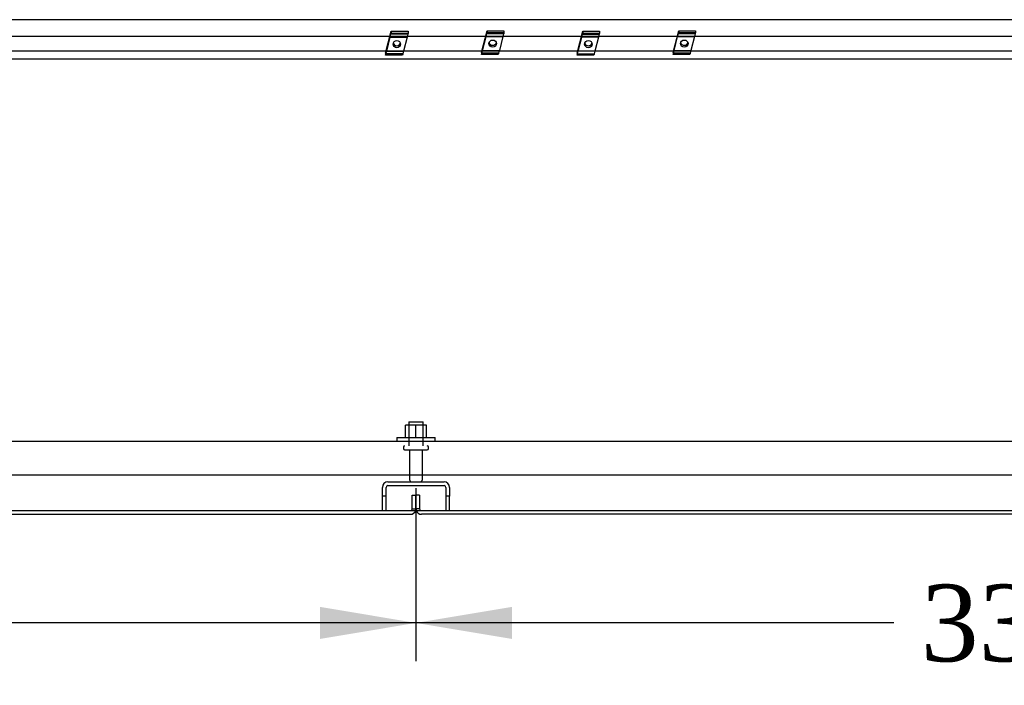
# Model space of a CAD drawing. Header units: inches. Extents: x 2 to 538, y -2 to 358.
# Tile 2 of 20: x 128 to 154, y 43 to 60. Entities that reach past the tile are written whole.
import ezdxf
from ezdxf.enums import TextEntityAlignment as Align
from ezdxf.lldxf.tags import DXFTag

# ---------------------------------------------------------------- set-up
doc = ezdxf.new("R2010")
doc.units = ezdxf.units.IN
doc.header["$MEASUREMENT"] = 0
for name, color, linetype in [('COM43135', 7, 'Continuous'), ('COM70830-5', 7, 'Continuous'), ('COM71044-2', 7, 'Continuous'), ('COM71045-2', 7, 'Continuous'), ('COM71046-2', 7, 'Continuous'), ('COM71047-2', 7, 'Continuous'), ('Default', 7, 'Continuous'), ('NTS166105', 7, 'Continuous'), ('NTS16697', 7, 'Continuous'), ('STD26089', 7, 'Continuous'), ('WAF25059', 7, 'Continuous')]:
    doc.layers.add(name, color=color, linetype=linetype)
doc.styles.add('SEACAD_Times_New_Roman', font='times.ttf')
tags = doc.linetypes.add('HIDDEN2', pattern=[0.1875, 0.125, -0.0625]).pattern_tags.tags
tags[6:7] = [DXFTag(74, 4), DXFTag(75, 0), DXFTag(340, '0'), DXFTag(46, 0.0), DXFTag(50, 0.0), DXFTag(44, 0.0), DXFTag(45, 0.0)]
tags[4:5] = [DXFTag(74, 4), DXFTag(75, 0), DXFTag(340, '0'), DXFTag(46, 0.0), DXFTag(50, 0.0), DXFTag(44, 0.0), DXFTag(45, 0.0)]
doc.dimstyles.new('HAMMOND_(STH_-_540x360)', dxfattribs={"dimtxt": 2, "dimasz": 2.5, "dimexe": 1, "dimexo": 1, "dimgap": 0.5, "dimtad": 0, "dimtih": 1, "dimtoh": 1, "dimzin": 0, "dimdsep": 46, "dimtxsty": 'SEACAD_Times_New_Roman', "dimblk1": '_SE_FILLED', "dimblk2": '_SE_FILLED', "dimsah": 1, "dimcen": 1, "dimadec": 0, "dimazin": 0, "dimtfac": 0.8, "dimtofl": 0, "dimtmove": 0, "dimatfit": 3, "dimfxl": 1, "dimtolj": 1, "dimtzin": 0, "dimarcsym": 0})

# ---------------------------------------------------------------- blocks, each defined once
blk = doc.blocks.new('SE1')
at = {"layer": 'COM43135', "color": 7, "linetype": 'HIDDEN2'}
for p, q in [((104.556, 49.441), (172.186, 49.441)), ((104.496, 48.566), (172.246, 48.566))]:
    blk.add_line(p, q, dxfattribs=at)
at = {"layer": 'COM70830-5', "color": 7, "linetype": 'HIDDEN2'}
for p, q in [((171.871, 60.416), (104.871, 60.416)), ((104.871, 59.986), (171.871, 59.986)), ((171.871, 59.595), (104.871, 59.595)), ((104.871, 59.398), (171.871, 59.398))]:
    blk.add_line(p, q, dxfattribs=at)
at = {"layer": 'COM71044-2', "color": 7, "linetype": 'HIDDEN2'}
for p, q in [((138.276, 47.677), (138.276, 48.034)), ((138.276, 48.034), (138.371, 48.034)), ((138.466, 48.034), (138.371, 48.034)), ((138.371, 48.034), (138.371, 47.677)), ((138.371, 47.677), (138.371, 48.034)), ((138.466, 48.034), (138.466, 47.677)), ((138.276, 47.677), (138.371, 47.677)), ((138.466, 47.677), (138.371, 47.677))]:
    blk.add_line(p, q, dxfattribs=at)
at = {"layer": 'COM71044-2', "color": 7, "linetype": 'Continuous'}
for p, q in [((100.904, 47.534), (138.228, 47.534)), ((175.839, 47.534), (138.514, 47.534))]:
    blk.add_line(p, q, dxfattribs=at)
at = {"layer": 'COM71044-2', "color": 7, "linetype": 'HIDDEN2'}
for centre, radius, start, end in [((138.228, 47.677), 0.048, 270, 0), ((138.228, 47.677), 0.143, 340.1777, 0), ((138.514, 47.677), 0.143, 180, 199.8223), ((138.514, 47.677), 0.048, 180, 270)]:
    blk.add_arc(centre, radius, start, end, dxfattribs=at)
at = {"layer": 'COM71044-2', "color": 7, "linetype": 'Continuous'}
for centre, start, end in [((138.228, 47.677), 270, 340.1777), ((138.514, 47.677), 199.8223, 270)]:
    blk.add_arc(centre, 0.143, start, end, dxfattribs=at)
at = {"layer": 'COM71045-2', "color": 7, "linetype": 'HIDDEN2'}
for p, q in [((100.904, 47.629), (138.363, 47.629)), ((138.38, 47.629), (175.839, 47.629))]:
    blk.add_line(p, q, dxfattribs=at)
at = {"layer": 'COM71045-2', "color": 7, "linetype": 'Continuous'}
blk.add_line((138.363, 47.629), (138.38, 47.629), dxfattribs=at)
at = {"layer": 'COM71046-2', "color": 7, "linetype": 'Continuous'}
blk.add_line((100.904, 47.629), (175.839, 47.629), dxfattribs=at)
at = {"layer": 'COM71047-2', "color": 7, "linetype": 'HIDDEN2'}
for p, q in [((137.496, 48.004), (137.496, 48.236)), ((137.591, 48.004), (137.591, 48.236)), ((137.639, 48.379), (139.103, 48.379)), ((137.639, 48.284), (139.103, 48.284)), ((139.151, 48.236), (139.151, 48.004)), ((139.246, 48.236), (139.246, 48.004)), ((137.591, 48.004), (137.496, 48.004)), ((137.496, 47.629), (137.496, 48.004)), ((137.591, 47.629), (137.591, 48.004)), ((139.246, 48.004), (139.151, 48.004)), ((139.151, 48.004), (139.151, 47.629)), ((139.246, 47.629), (139.246, 48.004))]:
    blk.add_line(p, q, dxfattribs=at)
for centre, radius, start, end in [((137.639, 48.236), 0.143, 90, 180), ((137.639, 48.236), 0.048, 90, 180), ((139.103, 48.236), 0.143, 0, 90), ((139.103, 48.236), 0.048, 0, 90)]:
    blk.add_arc(centre, radius, start, end, dxfattribs=at)
at = {"layer": 'NTS166105', "color": 7, "linetype": 'HIDDEN2'}
for p, q in [((138.37, 49.857), (138.095, 49.857)), ((138.095, 49.537), (138.095, 49.857)), ((138.645, 49.857), (138.37, 49.857)), ((138.37, 49.537), (138.37, 49.857)), ((138.645, 49.537), (138.645, 49.857))]:
    blk.add_line(p, q, dxfattribs=at)
at = {"layer": 'NTS16697', "color": 7, "linetype": 'HIDDEN2'}
for p, q in [((137.581, 59.544), (137.728, 60.115)), ((137.701, 59.968), (137.72, 60.043)), ((137.72, 60.036), (137.728, 60.065)), ((137.72, 60.043), (137.72, 60.036)), ((138.158, 60.036), (137.72, 60.036)), ((137.728, 60.115), (138.165, 60.115)), ((137.728, 60.115), (137.728, 60.065)), ((137.728, 60.065), (138.165, 60.065)), ((138.156, 60.036), (138.138, 59.968)), ((138.165, 60.065), (138.158, 60.036)), ((138.165, 60.115), (138.165, 60.065)), ((140.079, 59.559), (140.226, 60.13)), ((140.199, 59.982), (140.219, 60.058)), ((140.219, 60.051), (140.226, 60.079)), ((140.219, 60.058), (140.219, 60.051)), ((140.656, 60.051), (140.219, 60.051)), ((140.226, 60.13), (140.663, 60.13)), ((140.226, 60.13), (140.226, 60.079)), ((140.226, 60.079), (140.663, 60.079)), ((140.654, 60.051), (140.636, 59.982)), ((140.663, 60.079), (140.656, 60.051)), ((140.663, 60.13), (140.663, 60.079)), ((142.57, 59.544), (142.717, 60.115)), ((142.69, 59.968), (142.709, 60.043)), ((142.709, 60.036), (142.717, 60.065)), ((142.709, 60.036), (142.709, 60.043)), ((142.709, 60.036), (143.147, 60.036)), ((142.717, 60.115), (143.154, 60.115)), ((142.717, 60.115), (142.717, 60.065)), ((142.717, 60.065), (143.154, 60.065)), ((143.145, 60.036), (143.127, 59.968)), ((143.154, 60.065), (143.147, 60.036)), ((143.154, 60.115), (143.154, 60.065)), ((145.068, 59.559), (145.215, 60.13)), ((145.188, 59.982), (145.208, 60.058)), ((145.208, 60.051), (145.215, 60.079)), ((145.208, 60.058), (145.208, 60.051)), ((145.645, 60.051), (145.208, 60.051)), ((145.215, 60.13), (145.652, 60.13)), ((145.215, 60.13), (145.215, 60.079)), ((145.215, 60.079), (145.652, 60.079)), ((145.643, 60.051), (145.626, 59.982)), ((145.652, 60.079), (145.645, 60.051)), ((145.652, 60.13), (145.652, 60.079)), ((137.608, 59.597), (137.701, 59.961)), ((137.701, 59.961), (137.701, 59.968)), ((137.701, 59.968), (138.138, 59.968)), ((137.701, 59.961), (138.138, 59.961)), ((138.138, 59.961), (138.045, 59.597)), ((138.138, 59.968), (138.138, 59.961)), ((140.106, 59.611), (140.199, 59.976)), ((140.199, 59.976), (140.199, 59.982)), ((140.199, 59.982), (140.636, 59.982)), ((140.199, 59.976), (140.636, 59.976)), ((140.636, 59.976), (140.543, 59.611)), ((140.636, 59.982), (140.636, 59.976)), ((142.597, 59.597), (142.69, 59.961)), ((142.69, 59.968), (142.69, 59.961)), ((143.127, 59.968), (142.69, 59.968)), ((143.127, 59.961), (142.69, 59.961)), ((143.127, 59.961), (143.034, 59.597)), ((143.127, 59.961), (143.127, 59.968)), ((145.095, 59.611), (145.188, 59.976)), ((145.188, 59.976), (145.188, 59.982)), ((145.188, 59.982), (145.626, 59.982)), ((145.188, 59.976), (145.626, 59.976)), ((145.626, 59.976), (145.532, 59.611)), ((145.626, 59.982), (145.626, 59.976)), ((137.581, 59.544), (137.581, 59.494)), ((137.581, 59.494), (137.588, 59.522)), ((137.588, 59.529), (137.608, 59.604)), ((138.025, 59.529), (137.588, 59.529)), ((137.588, 59.529), (137.588, 59.522)), ((138.025, 59.522), (137.588, 59.522)), ((137.608, 59.597), (137.608, 59.604)), ((137.608, 59.597), (138.045, 59.597)), ((138.025, 59.522), (138.018, 59.494)), ((138.043, 59.597), (138.025, 59.529)), ((138.025, 59.522), (138.025, 59.529)), ((140.079, 59.559), (140.079, 59.508)), ((140.079, 59.508), (140.086, 59.536)), ((140.086, 59.543), (140.106, 59.618)), ((140.524, 59.543), (140.086, 59.543)), ((140.086, 59.543), (140.086, 59.536)), ((140.524, 59.536), (140.086, 59.536)), ((140.106, 59.611), (140.106, 59.618)), ((140.106, 59.611), (140.543, 59.611)), ((140.524, 59.536), (140.516, 59.508)), ((140.541, 59.611), (140.524, 59.543)), ((140.524, 59.536), (140.524, 59.543)), ((142.57, 59.544), (142.57, 59.494)), ((142.57, 59.494), (142.577, 59.522)), ((142.577, 59.529), (142.597, 59.604)), ((142.577, 59.522), (142.577, 59.529)), ((142.577, 59.529), (143.015, 59.529)), ((142.577, 59.522), (143.015, 59.522)), ((142.597, 59.604), (142.597, 59.597)), ((143.034, 59.597), (142.597, 59.597)), ((143.015, 59.522), (143.007, 59.494)), ((143.032, 59.597), (143.015, 59.529)), ((143.015, 59.529), (143.015, 59.522)), ((145.068, 59.559), (145.068, 59.508)), ((145.068, 59.508), (145.076, 59.536)), ((145.076, 59.543), (145.095, 59.618)), ((145.513, 59.543), (145.076, 59.543)), ((145.076, 59.543), (145.076, 59.536)), ((145.513, 59.536), (145.076, 59.536)), ((145.095, 59.611), (145.095, 59.618)), ((145.095, 59.611), (145.532, 59.611)), ((145.513, 59.536), (145.506, 59.508)), ((145.53, 59.611), (145.513, 59.543)), ((145.513, 59.536), (145.513, 59.543)), ((138.018, 59.494), (137.581, 59.494)), ((140.516, 59.508), (140.079, 59.508)), ((143.007, 59.494), (142.57, 59.494)), ((145.506, 59.508), (145.068, 59.508))]:
    blk.add_line(p, q, dxfattribs=at)
for centre, major_axis in [((137.873, 59.779), (0.0979, 0)), ((140.371, 59.794), (-0.0979, 0)), ((142.862, 59.779), (-0.0979, 0)), ((145.36, 59.794), (-0.0979, 0))]:
    blk.add_ellipse(centre, major_axis=major_axis, ratio=0.939693, dxfattribs=at)
for centre, major_axis, start_param, end_param in [((137.873, 59.83), (0.0979, 0), 3.420156, 6.004622), ((140.371, 59.844), (-0.0979, 0), 0.278564, 2.863029), ((142.862, 59.83), (-0.0979, 0), 0.278564, 2.863029), ((145.36, 59.844), (-0.0979, 0), 0.278564, 2.863029)]:
    blk.add_ellipse(centre, major_axis=major_axis, ratio=0.939693, start_param=start_param, end_param=end_param, dxfattribs=at)
at = {"layer": 'STD26089', "color": 7, "linetype": 'HIDDEN2'}
for p, q in [((138.184, 49.941), (138.559, 49.941)), ((138.184, 49.941), (138.184, 49.316)), ((138.559, 49.316), (138.559, 49.941)), ((138.046, 49.286), (138.046, 49.246)), ((138.696, 49.246), (138.696, 49.286)), ((138.076, 49.216), (138.666, 49.216)), ((138.205, 49.216), (138.205, 48.439)), ((138.537, 48.439), (138.537, 49.216))]:
    blk.add_line(p, q, dxfattribs=at)
for centre, radius, start, end in [((138.076, 49.286), 0.03, 90, 180), ((138.666, 49.286), 0.03, 0, 90), ((138.076, 49.246), 0.03, 180, 270), ((138.666, 49.246), 0.03, 270, 0), ((138.265, 48.439), 0.06, 180, 270), ((138.477, 48.439), 0.06, 270, 0)]:
    blk.add_arc(centre, radius, start, end, dxfattribs=at)
at = {"layer": 'WAF25059', "color": 7, "linetype": 'HIDDEN2'}
for p, q in [((137.871, 49.537), (138.871, 49.537)), ((137.871, 49.537), (137.871, 49.441)), ((138.871, 49.441), (138.871, 49.537))]:
    blk.add_line(p, q, dxfattribs=at)
blk = doc.blocks.new('DMBLK34')
at = {"layer": 'Default', "linetype": 'Continuous', "transparency": 16777216}
for points in [[(140.871, 44.288), (140.871, 45.122), (138.371, 44.705)], [(168.996, 44.288), (171.496, 44.705), (168.996, 45.122)]]:
    blk.add_hatch(color=7, dxfattribs=at).paths.add_polyline_path(points)
at = {"layer": 'Default', "color": 7, "linetype": 'Continuous', "transparency": 16777216}
for p, q in [((138.371, 48.216), (138.371, 43.705)), ((171.496, 48.216), (171.496, 43.705)), ((150.821, 44.705), (138.371, 44.705)), ((171.496, 44.705), (159.046, 44.705))]:
    blk.add_line(p, q, dxfattribs=at)
at = {"layer": 'Default', "color": 7, "linetype": 'Continuous', "transparency": 16777216, "style": 'SEACAD_Times_New_Roman'}
blk.add_text('33.13', height=2, dxfattribs=at).set_placement((151.521, 45.705), align=Align.TOP_LEFT)
blk = doc.blocks.new('_SE_FILLED')
at = {"color": 0}
blk.add_line((0, 0), (-1, 0), dxfattribs=at)
blk.add_solid([(0, 0), (-1, -0.1665), (-1, 0.1665), (0, 0)], dxfattribs=at)
blk = doc.blocks.new('DMBLK35')
at = {"layer": 'Default', "linetype": 'Continuous', "transparency": 16777216}
for points in [[(107.746, 44.288), (107.746, 45.122), (105.246, 44.705)], [(135.871, 44.288), (138.371, 44.705), (135.871, 45.122)]]:
    blk.add_hatch(color=7, dxfattribs=at).paths.add_polyline_path(points)
at = {"layer": 'Default', "color": 7, "linetype": 'Continuous', "transparency": 16777216}
for p, q in [((105.246, 48.216), (105.246, 43.705)), ((138.371, 48.216), (138.371, 43.705)), ((117.696, 44.705), (105.246, 44.705)), ((138.371, 44.705), (125.921, 44.705))]:
    blk.add_line(p, q, dxfattribs=at)
at = {"layer": 'Default', "color": 7, "linetype": 'Continuous', "transparency": 16777216, "style": 'SEACAD_Times_New_Roman'}
blk.add_text('33.13', height=2, dxfattribs=at).set_placement((118.396, 45.705), align=Align.TOP_LEFT)

msp = doc.modelspace()

# ---------------------------------------------------------------- block references
at = {"layer": 'Default'}
msp.add_blockref('SE1', (0, 0), dxfattribs=at)

# ---------------------------------------------------------------- dimensions: what is measured, and where the dimension line sits
at = {"layer": 'Default', "color": 7, "linetype": 'Continuous'}
for base, p1, p2, picture, middle in [((105.246122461, 44.704973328), (138.371122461, 49.21626116), (105.246122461, 49.21626116), 'DMBLK35', (121.808622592, 44.704973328)), ((138.371122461, 44.704973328), (171.496122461, 49.21626116), (138.371122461, 49.21626116), 'DMBLK34', (154.933622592, 44.704973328))]:
    dim = msp.add_linear_dim(base=base, p1=p1, p2=p2, text='\\A1;<>', dimstyle='HAMMOND_(STH_-_540x360)', dxfattribs=at)
    dim.commit()
    dim.dimension.update_dxf_attribs({"geometry": picture, "text_midpoint": middle, "dimtype": 160})

doc.saveas('drawing.dxf')
